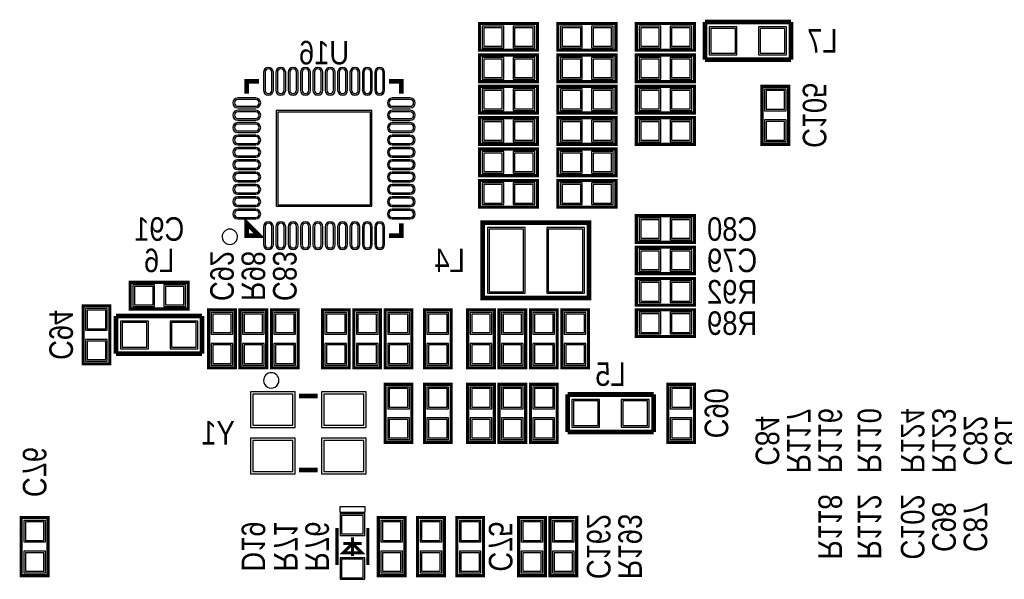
# Model space of a CAD drawing. Extents: x 0 to 137, y 0 to 82.
# Tile 7 of 10: x 53 to 85, y 23 to 41. Entities that reach past the tile are written whole.
import ezdxf
from ezdxf.enums import TextEntityAlignment as Align

# ---------------------------------------------------------------- set-up
doc = ezdxf.new("R2010")
doc.units = 0
for name, color, linetype in [('PG_SILKSCREEN_BOTTOM', 140, 'CONTINUOUS'), ('PIN_BOTTOM', 202, 'CONTINUOUS'), ('PIN_SOLDERMASK_BOTTOM', 231, 'CONTINUOUS'), ('RD_SILKSCREEN_BOTTOM', 2, 'CONTINUOUS')]:
    doc.layers.add(name, color=color, linetype=linetype)

msp = doc.modelspace()

# ---------------------------------------------------------------- linework, layer by layer
at = {"layer": 'PG_SILKSCREEN_BOTTOM'}
for points, const_width in [([(69.7738, 40.8178), (67.8942, 40.8178), (67.8942, 39.9542), (69.7738, 39.9542), (69.7738, 40.8178)], 0.1016), ([(70.4342, 39.9542), (72.3138, 39.9542), (72.3138, 40.8178), (70.4342, 40.8178), (70.4342, 39.9542)], 0.1016), ([(74.8538, 40.8178), (72.9742, 40.8178), (72.9742, 39.9542), (74.8538, 39.9542), (74.8538, 40.8178)], 0.1016), ([(77.978, 40.8686), (75.1967, 40.8686)], 0.1524), ([(75.1967, 40.8686), (75.1967, 39.6494)], 0.1524), ([(77.978, 39.6494), (77.978, 40.8686)], 0.1524), ([(69.7738, 39.8018), (67.8942, 39.8018), (67.8942, 38.9382), (69.7738, 38.9382), (69.7738, 39.8018)], 0.1016), ([(70.4342, 38.9382), (72.3138, 38.9382), (72.3138, 39.8018), (70.4342, 39.8018), (70.4342, 38.9382)], 0.1016), ([(74.8538, 39.8018), (72.9742, 39.8018), (72.9742, 38.9382), (74.8538, 38.9382), (74.8538, 39.8018)], 0.1016), ([(75.1967, 39.6494), (77.978, 39.6494)], 0.1524), ([(60.364878, 38.549072), (60.364878, 38.949122), (60.764928, 38.949122)], 0.150114), ([(64.965072, 38.949122), (65.365122, 38.949122), (65.365122, 38.549072)], 0.150114), ([(69.7738, 38.7858), (67.8942, 38.7858), (67.8942, 37.9222), (69.7738, 37.9222), (69.7738, 38.7858)], 0.1016), ([(72.3138, 38.7858), (70.4342, 38.7858), (70.4342, 37.9222), (72.3138, 37.9222), (72.3138, 38.7858)], 0.1016), ([(74.8538, 38.7858), (72.9742, 38.7858), (72.9742, 37.9222), (74.8538, 37.9222), (74.8538, 38.7858)], 0.1016), ([(77.0382, 38.7858), (77.0382, 36.9062), (77.9018, 36.9062), (77.9018, 38.7858), (77.0382, 38.7858)], 0.1016), ([(69.7738, 37.7698), (67.8942, 37.7698), (67.8942, 36.9062), (69.7738, 36.9062), (69.7738, 37.7698)], 0.1016), ([(72.3138, 37.7698), (70.4342, 37.7698), (70.4342, 36.9062), (72.3138, 36.9062), (72.3138, 37.7698)], 0.1016), ([(72.9742, 36.9062), (74.8538, 36.9062), (74.8538, 37.7698), (72.9742, 37.7698), (72.9742, 36.9062)], 0.1016), ([(69.7738, 36.7538), (67.8942, 36.7538), (67.8942, 35.8902), (69.7738, 35.8902), (69.7738, 36.7538)], 0.1016), ([(70.4342, 35.8902), (72.3138, 35.8902), (72.3138, 36.7538), (70.4342, 36.7538), (70.4342, 35.8902)], 0.1016), ([(69.7738, 35.7378), (67.8942, 35.7378), (67.8942, 34.8742), (69.7738, 34.8742), (69.7738, 35.7378)], 0.1016), ([(72.3138, 35.7378), (70.4342, 35.7378), (70.4342, 34.8742), (72.3138, 34.8742), (72.3138, 35.7378)], 0.1016), ([(60.364878, 34.348928), (60.364878, 33.948878), (60.764928, 33.948878), (60.364878, 34.348928)], 0.150114), ([(64.965072, 33.948878), (65.365122, 33.948878), (65.365122, 34.348928)], 0.150114), ([(68.004182, 34.37001), (71.441818, 34.37001), (71.441818, 31.929832), (68.003928, 31.929832), (68.003928, 34.37001), (68.004182, 34.37001)], 0.1524), ([(72.9742, 33.7312), (74.8538, 33.7312), (74.8538, 34.5948), (72.9742, 34.5948), (72.9742, 33.7312)], 0.1016), ([(72.9742, 32.7152), (74.8538, 32.7152), (74.8538, 33.5788), (72.9742, 33.5788), (72.9742, 32.7152)], 0.1016), ([(72.9742, 31.6992), (74.8538, 31.6992), (74.8538, 32.5628), (72.9742, 32.5628), (72.9742, 31.6992)], 0.1016), ([(58.4708, 32.4358), (56.5912, 32.4358), (56.5912, 31.5722), (58.4708, 31.5722), (58.4708, 32.4358)], 0.1016), ([(55.9308, 29.7942), (55.9308, 31.6738), (55.0672, 31.6738), (55.0672, 29.7942), (55.9308, 29.7942)], 0.1016), ([(59.1312, 31.5468), (59.1312, 29.6672), (59.9948, 29.6672), (59.9948, 31.5468), (59.1312, 31.5468)], 0.1016), ([(60.1472, 31.5468), (60.1472, 29.6672), (61.0108, 29.6672), (61.0108, 31.5468), (60.1472, 31.5468)], 0.1016), ([(61.1632, 31.5468), (61.1632, 29.6672), (62.0268, 29.6672), (62.0268, 31.5468), (61.1632, 31.5468)], 0.1016), ([(62.8142, 31.5468), (62.8142, 29.6672), (63.6778, 29.6672), (63.6778, 31.5468), (62.8142, 31.5468)], 0.1016), ([(63.8302, 31.5468), (63.8302, 29.6672), (64.6938, 29.6672), (64.6938, 31.5468), (63.8302, 31.5468)], 0.1016), ([(64.8462, 31.5468), (64.8462, 29.6672), (65.7098, 29.6672), (65.7098, 31.5468), (64.8462, 31.5468)], 0.1016), ([(66.9798, 29.6672), (66.9798, 31.5468), (66.1162, 31.5468), (66.1162, 29.6672), (66.9798, 29.6672)], 0.1016), ([(67.5132, 31.5468), (67.5132, 29.6672), (68.3768, 29.6672), (68.3768, 31.5468), (67.5132, 31.5468)], 0.1016), ([(69.3928, 29.6672), (69.3928, 31.5468), (68.5292, 31.5468), (68.5292, 29.6672), (69.3928, 29.6672)], 0.1016), ([(69.5452, 31.5468), (69.5452, 29.6672), (70.4088, 29.6672), (70.4088, 31.5468), (69.5452, 31.5468)], 0.1016), ([(70.5612, 31.5468), (70.5612, 29.6672), (71.4248, 29.6672), (71.4248, 31.5468), (70.5612, 31.5468)], 0.1016), ([(72.9742, 30.6832), (74.8538, 30.6832), (74.8538, 31.5468), (72.9742, 31.5468), (72.9742, 30.6832)], 0.1016), ([(58.9153, 31.3436), (56.134, 31.3436)], 0.1524), ([(56.134, 31.3436), (56.134, 30.1244)], 0.1524), ([(58.9153, 30.1244), (58.9153, 31.3436)], 0.1524), ([(56.134, 30.1244), (58.9153, 30.1244)], 0.1524), ([(64.8462, 29.1338), (64.8462, 27.2542), (65.7098, 27.2542), (65.7098, 29.1338), (64.8462, 29.1338)], 0.1016), ([(66.9798, 27.2542), (66.9798, 29.1338), (66.1162, 29.1338), (66.1162, 27.2542), (66.9798, 27.2542)], 0.1016), ([(67.5132, 29.1338), (67.5132, 27.2542), (68.3768, 27.2542), (68.3768, 29.1338), (67.5132, 29.1338)], 0.1016), ([(68.5292, 29.1338), (68.5292, 27.2542), (69.3928, 27.2542), (69.3928, 29.1338), (68.5292, 29.1338)], 0.1016), ([(70.4088, 27.2542), (70.4088, 29.1338), (69.5452, 29.1338), (69.5452, 27.2542), (70.4088, 27.2542)], 0.1016), ([(74.8538, 27.2542), (74.8538, 29.1338), (73.9902, 29.1338), (73.9902, 27.2542), (74.8538, 27.2542)], 0.1016), ([(62.057026, 28.758896), (62.656974, 28.758896)], 0.150114), ([(73.533, 28.8036), (70.7517, 28.8036)], 0.1524), ([(70.7517, 28.8036), (70.7517, 27.5844)], 0.1524), ([(73.533, 27.5844), (73.533, 28.8036)], 0.1524), ([(70.7517, 27.5844), (73.533, 27.5844)], 0.1524), ([(62.057026, 26.359104), (62.656974, 26.359104)], 0.150114), ([(53.929788, 22.9362), (53.929788, 24.8158), (53.066188, 24.8158), (53.066188, 22.9362), (53.929788, 22.9362)], 0.1016), ([(64.623188, 24.8158), (64.623188, 22.9362), (65.486788, 22.9362), (65.486788, 24.8158), (64.623188, 24.8158)], 0.1016), ([(66.756788, 22.9362), (66.756788, 24.8158), (65.893188, 24.8158), (65.893188, 22.9362), (66.756788, 22.9362)], 0.1016), ([(68.026788, 22.9362), (68.026788, 24.8158), (67.163188, 24.8158), (67.163188, 22.9362), (68.026788, 22.9362)], 0.1016), ([(70.0278, 22.9362), (70.0278, 24.8158), (69.1642, 24.8158), (69.1642, 22.9362), (70.0278, 22.9362)], 0.1016), ([(70.1802, 24.8158), (70.1802, 22.9362), (71.0438, 22.9362), (71.0438, 24.8158), (70.1802, 24.8158)], 0.1016), ([(63.284862, 24.475948), (63.284862, 23.276052)], 0.100076), ([(63.784988, 24.175974), (63.784988, 23.576026)], 0.100076), ([(64.285114, 24.475948), (64.285114, 23.276052)], 0.100076), ([(63.485014, 23.676102), (63.784988, 23.976076), (64.084962, 23.676102), (63.485014, 23.676102)], 0.100076), ([(63.485014, 23.976076), (64.084962, 23.976076)], 0.100076)]:
    msp.add_lwpolyline(points, dxfattribs=dict(at, const_width=const_width))
for points in [[(60.06719, 33.909254, 1), (59.567154, 33.90909, 1)], [(61.40704, 29.259022, 1), (60.90696, 29.258978, 1)]]:
    msp.add_lwpolyline(points, format="xyb", close=True, dxfattribs=at)
msp.add_lwpolyline([(63.384938, 25.175972), (64.185038, 25.175972), (64.185038, 24.976074), (63.384938, 24.976074)], close=True, dxfattribs=at)
at = {"layer": 'PIN_BOTTOM'}
for points in [[(68.633848, 40.08628), (68.633848, 40.68572), (68.034408, 40.68572), (68.034408, 40.08628)], [(69.633592, 40.08628), (69.633592, 40.68572), (69.034152, 40.68572), (69.034152, 40.08628)], [(70.574408, 40.68572), (70.574408, 40.08628), (71.173848, 40.08628), (71.173848, 40.68572)], [(71.574152, 40.68572), (71.574152, 40.08628), (72.173592, 40.08628), (72.173592, 40.68572)], [(73.713848, 40.08628), (73.713848, 40.68572), (73.114408, 40.68572), (73.114408, 40.08628)], [(74.713592, 40.08628), (74.713592, 40.68572), (74.114152, 40.68572), (74.114152, 40.08628)], [(75.38085, 40.65905), (75.38085, 39.85895), (76.18095, 39.85895), (76.18095, 40.65905)], [(76.98105, 40.65905), (76.98105, 39.85895), (77.78115, 39.85895), (77.78115, 40.65905)], [(68.633848, 39.07028), (68.633848, 39.66972), (68.034408, 39.66972), (68.034408, 39.07028)], [(69.633592, 39.07028), (69.633592, 39.66972), (69.034152, 39.66972), (69.034152, 39.07028)], [(70.574408, 39.66972), (70.574408, 39.07028), (71.173848, 39.07028), (71.173848, 39.66972)], [(71.574152, 39.66972), (71.574152, 39.07028), (72.173592, 39.07028), (72.173592, 39.66972)], [(73.713848, 39.07028), (73.713848, 39.66972), (73.114408, 39.66972), (73.114408, 39.07028)], [(74.713592, 39.07028), (74.713592, 39.66972), (74.114152, 39.66972), (74.114152, 39.07028)], [(68.633848, 38.05428), (68.633848, 38.65372), (68.034408, 38.65372), (68.034408, 38.05428)], [(69.633592, 38.05428), (69.633592, 38.65372), (69.034152, 38.65372), (69.034152, 38.05428)], [(71.173848, 38.05428), (71.173848, 38.65372), (70.574408, 38.65372), (70.574408, 38.05428)], [(72.173592, 38.05428), (72.173592, 38.65372), (71.574152, 38.65372), (71.574152, 38.05428)], [(73.713848, 38.05428), (73.713848, 38.65372), (73.114408, 38.65372), (73.114408, 38.05428)], [(74.713592, 38.05428), (74.713592, 38.65372), (74.114152, 38.65372), (74.114152, 38.05428)], [(77.76972, 38.645592), (77.17028, 38.645592), (77.17028, 38.046152), (77.76972, 38.046152)], [(61.365003, 37.948997), (61.365003, 34.949003), (64.364997, 34.949003), (64.364997, 37.948997)], [(68.633848, 37.03828), (68.633848, 37.63772), (68.034408, 37.63772), (68.034408, 37.03828)], [(69.633592, 37.03828), (69.633592, 37.63772), (69.034152, 37.63772), (69.034152, 37.03828)], [(71.173848, 37.03828), (71.173848, 37.63772), (70.574408, 37.63772), (70.574408, 37.03828)], [(72.173592, 37.03828), (72.173592, 37.63772), (71.574152, 37.63772), (71.574152, 37.03828)], [(73.114408, 37.63772), (73.114408, 37.03828), (73.713848, 37.03828), (73.713848, 37.63772)], [(74.114152, 37.63772), (74.114152, 37.03828), (74.713592, 37.03828), (74.713592, 37.63772)], [(77.76972, 37.645848), (77.17028, 37.645848), (77.17028, 37.046408), (77.76972, 37.046408)], [(68.633848, 36.02228), (68.633848, 36.62172), (68.034408, 36.62172), (68.034408, 36.02228)], [(69.633592, 36.02228), (69.633592, 36.62172), (69.034152, 36.62172), (69.034152, 36.02228)], [(70.574408, 36.62172), (70.574408, 36.02228), (71.173848, 36.02228), (71.173848, 36.62172)], [(71.574152, 36.62172), (71.574152, 36.02228), (72.173592, 36.02228), (72.173592, 36.62172)], [(68.633848, 35.00628), (68.633848, 35.60572), (68.034408, 35.60572), (68.034408, 35.00628)], [(69.633592, 35.00628), (69.633592, 35.60572), (69.034152, 35.60572), (69.034152, 35.00628)], [(71.173848, 35.00628), (71.173848, 35.60572), (70.574408, 35.60572), (70.574408, 35.00628)], [(72.173592, 35.00628), (72.173592, 35.60572), (71.574152, 35.60572), (71.574152, 35.00628)], [(73.114408, 34.46272), (73.114408, 33.86328), (73.713848, 33.86328), (73.713848, 34.46272)], [(74.114152, 34.46272), (74.114152, 33.86328), (74.713592, 33.86328), (74.713592, 34.46272)], [(68.20535, 34.163), (68.20535, 32.131), (69.32295, 32.131), (69.32295, 34.163)], [(70.12305, 34.163), (70.12305, 32.131), (71.24065, 32.131), (71.24065, 34.163)], [(73.114408, 33.44672), (73.114408, 32.84728), (73.713848, 32.84728), (73.713848, 33.44672)], [(74.114152, 33.44672), (74.114152, 32.84728), (74.713592, 32.84728), (74.713592, 33.44672)], [(57.330848, 31.70428), (57.330848, 32.30372), (56.731408, 32.30372), (56.731408, 31.70428)], [(58.330592, 31.70428), (58.330592, 32.30372), (57.731152, 32.30372), (57.731152, 31.70428)], [(73.114408, 32.43072), (73.114408, 31.83128), (73.713848, 31.83128), (73.713848, 32.43072)], [(74.114152, 32.43072), (74.114152, 31.83128), (74.713592, 31.83128), (74.713592, 32.43072)], [(55.19928, 30.934152), (55.79872, 30.934152), (55.79872, 31.533592), (55.19928, 31.533592)], [(59.86272, 31.406592), (59.26328, 31.406592), (59.26328, 30.807152), (59.86272, 30.807152)], [(60.87872, 31.406592), (60.27928, 31.406592), (60.27928, 30.807152), (60.87872, 30.807152)], [(61.89472, 31.406592), (61.29528, 31.406592), (61.29528, 30.807152), (61.89472, 30.807152)], [(63.54572, 31.406592), (62.94628, 31.406592), (62.94628, 30.807152), (63.54572, 30.807152)], [(64.56172, 31.406592), (63.96228, 31.406592), (63.96228, 30.807152), (64.56172, 30.807152)], [(65.57772, 31.406592), (64.97828, 31.406592), (64.97828, 30.807152), (65.57772, 30.807152)], [(66.24828, 30.807152), (66.84772, 30.807152), (66.84772, 31.406592), (66.24828, 31.406592)], [(68.24472, 31.406592), (67.64528, 31.406592), (67.64528, 30.807152), (68.24472, 30.807152)], [(68.66128, 30.807152), (69.26072, 30.807152), (69.26072, 31.406592), (68.66128, 31.406592)], [(70.27672, 31.406592), (69.67728, 31.406592), (69.67728, 30.807152), (70.27672, 30.807152)], [(71.29272, 31.406592), (70.69328, 31.406592), (70.69328, 30.807152), (71.29272, 30.807152)], [(73.114408, 31.41472), (73.114408, 30.81528), (73.713848, 30.81528), (73.713848, 31.41472)], [(74.114152, 31.41472), (74.114152, 30.81528), (74.713592, 30.81528), (74.713592, 31.41472)], [(57.13095, 30.33395), (57.13095, 31.13405), (56.33085, 31.13405), (56.33085, 30.33395)], [(58.73115, 30.33395), (58.73115, 31.13405), (57.93105, 31.13405), (57.93105, 30.33395)], [(55.19928, 29.934408), (55.79872, 29.934408), (55.79872, 30.533848), (55.19928, 30.533848)], [(59.86272, 30.406848), (59.26328, 30.406848), (59.26328, 29.807408), (59.86272, 29.807408)], [(60.87872, 30.406848), (60.27928, 30.406848), (60.27928, 29.807408), (60.87872, 29.807408)], [(61.89472, 30.406848), (61.29528, 30.406848), (61.29528, 29.807408), (61.89472, 29.807408)], [(63.54572, 30.406848), (62.94628, 30.406848), (62.94628, 29.807408), (63.54572, 29.807408)], [(64.56172, 30.406848), (63.96228, 30.406848), (63.96228, 29.807408), (64.56172, 29.807408)], [(65.57772, 30.406848), (64.97828, 30.406848), (64.97828, 29.807408), (65.57772, 29.807408)], [(66.24828, 29.807408), (66.84772, 29.807408), (66.84772, 30.406848), (66.24828, 30.406848)], [(68.24472, 30.406848), (67.64528, 30.406848), (67.64528, 29.807408), (68.24472, 29.807408)], [(68.66128, 29.807408), (69.26072, 29.807408), (69.26072, 30.406848), (68.66128, 30.406848)], [(70.27672, 30.406848), (69.67728, 30.406848), (69.67728, 29.807408), (70.27672, 29.807408)], [(71.29272, 30.406848), (70.69328, 30.406848), (70.69328, 29.807408), (71.29272, 29.807408)], [(60.556902, 28.809061), (60.556902, 27.809063), (61.856874, 27.809063), (61.856874, 28.809061)], [(62.857126, 28.809061), (62.857126, 27.809063), (64.157098, 27.809063), (64.157098, 28.809061)], [(65.57772, 28.993592), (64.97828, 28.993592), (64.97828, 28.394152), (65.57772, 28.394152)], [(66.24828, 28.394152), (66.84772, 28.394152), (66.84772, 28.993592), (66.24828, 28.993592)], [(68.24472, 28.993592), (67.64528, 28.993592), (67.64528, 28.394152), (68.24472, 28.394152)], [(69.26072, 28.993592), (68.66128, 28.993592), (68.66128, 28.394152), (69.26072, 28.394152)], [(69.67728, 28.394152), (70.27672, 28.394152), (70.27672, 28.993592), (69.67728, 28.993592)], [(74.12228, 28.394152), (74.72172, 28.394152), (74.72172, 28.993592), (74.12228, 28.993592)], [(70.93585, 28.59405), (70.93585, 27.79395), (71.73595, 27.79395), (71.73595, 28.59405)], [(72.53605, 28.59405), (72.53605, 27.79395), (73.33615, 27.79395), (73.33615, 28.59405)], [(65.57772, 27.993848), (64.97828, 27.993848), (64.97828, 27.394408), (65.57772, 27.394408)], [(66.24828, 27.394408), (66.84772, 27.394408), (66.84772, 27.993848), (66.24828, 27.993848)], [(68.24472, 27.993848), (67.64528, 27.993848), (67.64528, 27.394408), (68.24472, 27.394408)], [(69.26072, 27.993848), (68.66128, 27.993848), (68.66128, 27.394408), (69.26072, 27.394408)], [(69.67728, 27.394408), (70.27672, 27.394408), (70.27672, 27.993848), (69.67728, 27.993848)], [(74.12228, 27.394408), (74.72172, 27.394408), (74.72172, 27.993848), (74.12228, 27.993848)], [(60.556902, 27.308937), (60.556902, 26.308939), (61.856874, 26.308939), (61.856874, 27.308937)], [(62.857126, 27.308937), (62.857126, 26.308939), (64.157098, 26.308939), (64.157098, 27.308937)], [(64.135, 24.885904), (63.434976, 24.885904), (63.434976, 24.285956), (64.135, 24.285956)], [(53.198268, 24.076152), (53.797708, 24.076152), (53.797708, 24.675592), (53.198268, 24.675592)], [(65.354708, 24.675592), (64.755268, 24.675592), (64.755268, 24.076152), (65.354708, 24.076152)], [(66.025268, 24.076152), (66.624708, 24.076152), (66.624708, 24.675592), (66.025268, 24.675592)], [(67.295268, 24.076152), (67.894708, 24.076152), (67.894708, 24.675592), (67.295268, 24.675592)], [(69.29628, 24.076152), (69.89572, 24.076152), (69.89572, 24.675592), (69.29628, 24.675592)], [(70.91172, 24.675592), (70.31228, 24.675592), (70.31228, 24.076152), (70.91172, 24.076152)], [(53.198268, 23.076408), (53.797708, 23.076408), (53.797708, 23.675848), (53.198268, 23.675848)], [(65.354708, 23.675848), (64.755268, 23.675848), (64.755268, 23.076408), (65.354708, 23.076408)], [(66.025268, 23.076408), (66.624708, 23.076408), (66.624708, 23.675848), (66.025268, 23.675848)], [(67.295268, 23.076408), (67.894708, 23.076408), (67.894708, 23.675848), (67.295268, 23.675848)], [(69.29628, 23.076408), (69.89572, 23.076408), (69.89572, 23.675848), (69.29628, 23.675848)], [(70.91172, 23.675848), (70.31228, 23.675848), (70.31228, 23.076408), (70.91172, 23.076408)], [(64.135, 23.466044), (63.434976, 23.466044), (63.434976, 22.866096), (64.135, 22.866096)]]:
    msp.add_lwpolyline(points, close=True, dxfattribs=at)
for points in [[(61.174884, 38.659054), (61.174884, 39.23919, 1), (60.95492, 39.23919), (60.95492, 38.659054, 1)], [(61.574934, 38.659054), (61.574934, 39.23919, 1), (61.35497, 39.23919), (61.35497, 38.659054, 1)], [(61.974984, 38.659054), (61.974984, 39.23919, 1), (61.75502, 39.23919), (61.75502, 38.659054, 1)], [(62.375034, 38.659054), (62.375034, 39.23919, 1), (62.15507, 39.23919), (62.15507, 38.659054, 1)], [(62.775084, 38.659054), (62.775084, 39.23919, 1), (62.55512, 39.23919), (62.55512, 38.659054, 1)], [(63.17488, 38.659054), (63.17488, 39.23919, 1), (62.954916, 39.23919), (62.954916, 38.659054, 1)], [(63.57493, 38.659054), (63.57493, 39.23919, 1), (63.354966, 39.23919), (63.354966, 38.659054, 1)], [(63.97498, 38.659054), (63.97498, 39.23919, 1), (63.755016, 39.23919), (63.755016, 38.659054, 1)], [(64.37503, 38.659054), (64.37503, 39.23919, 1), (64.155066, 39.23919), (64.155066, 38.659054, 1)], [(64.77508, 38.659054), (64.77508, 39.23919, 1), (64.555116, 39.23919), (64.555116, 38.659054, 1)], [(60.654946, 38.35908), (60.07481, 38.35908, 1), (60.07481, 38.139116), (60.654946, 38.139116, 1)], [(65.65519, 38.35908), (65.075054, 38.35908, 1), (65.075054, 38.139116), (65.65519, 38.139116, 1)], [(60.654946, 37.95903), (60.07481, 37.95903, 1), (60.07481, 37.739066), (60.654946, 37.739066, 1)], [(65.65519, 37.95903), (65.075054, 37.95903, 1), (65.075054, 37.739066), (65.65519, 37.739066, 1)], [(60.654946, 37.55898), (60.07481, 37.55898, 1), (60.07481, 37.339016), (60.654946, 37.339016, 1)], [(65.65519, 37.55898), (65.075054, 37.55898, 1), (65.075054, 37.339016), (65.65519, 37.339016, 1)], [(60.654946, 37.15893), (60.07481, 37.15893, 1), (60.07481, 36.938966), (60.654946, 36.938966, 1)], [(65.65519, 37.15893), (65.075054, 37.15893, 1), (65.075054, 36.938966), (65.65519, 36.938966, 1)], [(60.654946, 36.75888), (60.07481, 36.75888, 1), (60.07481, 36.538916), (60.654946, 36.538916, 1)], [(65.65519, 36.75888), (65.075054, 36.75888, 1), (65.075054, 36.538916), (65.65519, 36.538916, 1)], [(60.654946, 36.359084), (60.07481, 36.359084, 1), (60.07481, 36.13912), (60.654946, 36.13912, 1)], [(65.65519, 36.359084), (65.075054, 36.359084, 1), (65.075054, 36.13912), (65.65519, 36.13912, 1)], [(60.654946, 35.959034), (60.07481, 35.959034, 1), (60.07481, 35.73907), (60.654946, 35.73907, 1)], [(65.65519, 35.959034), (65.075054, 35.959034, 1), (65.075054, 35.73907), (65.65519, 35.73907, 1)], [(60.654946, 35.558984), (60.07481, 35.558984, 1), (60.07481, 35.33902), (60.654946, 35.33902, 1)], [(65.65519, 35.558984), (65.075054, 35.558984, 1), (65.075054, 35.33902), (65.65519, 35.33902, 1)], [(60.654946, 35.158934), (60.07481, 35.158934, 1), (60.07481, 34.93897), (60.654946, 34.93897, 1)], [(65.65519, 35.158934), (65.075054, 35.158934, 1), (65.075054, 34.93897), (65.65519, 34.93897, 1)], [(60.654946, 34.758884), (60.07481, 34.758884, 1), (60.07481, 34.53892), (60.654946, 34.53892, 1)], [(65.65519, 34.758884), (65.075054, 34.758884, 1), (65.075054, 34.53892), (65.65519, 34.53892, 1)], [(61.174884, 33.65881), (61.174884, 34.238946, 1), (60.95492, 34.238946), (60.95492, 33.65881, 1)], [(61.574934, 33.65881), (61.574934, 34.238946, 1), (61.35497, 34.238946), (61.35497, 33.65881, 1)], [(61.974984, 33.65881), (61.974984, 34.238946, 1), (61.75502, 34.238946), (61.75502, 33.65881, 1)], [(62.375034, 33.65881), (62.375034, 34.238946, 1), (62.15507, 34.238946), (62.15507, 33.65881, 1)], [(62.775084, 33.65881), (62.775084, 34.238946, 1), (62.55512, 34.238946), (62.55512, 33.65881, 1)], [(63.17488, 33.65881), (63.17488, 34.238946, 1), (62.954916, 34.238946), (62.954916, 33.65881, 1)], [(63.57493, 33.65881), (63.57493, 34.238946, 1), (63.354966, 34.238946), (63.354966, 33.65881, 1)], [(63.97498, 33.65881), (63.97498, 34.238946, 1), (63.755016, 34.238946), (63.755016, 33.65881, 1)], [(64.37503, 33.65881), (64.37503, 34.238946, 1), (64.155066, 34.238946), (64.155066, 33.65881, 1)], [(64.77508, 33.65881), (64.77508, 34.238946, 1), (64.555116, 34.238946), (64.555116, 33.65881, 1)]]:
    msp.add_lwpolyline(points, format="xyb", close=True, dxfattribs=at)
at = {"layer": 'PIN_SOLDERMASK_BOTTOM'}
for points in [[(68.684648, 40.03548), (68.684648, 40.73652), (67.983608, 40.73652), (67.983608, 40.03548)], [(69.684392, 40.03548), (69.684392, 40.73652), (68.983352, 40.73652), (68.983352, 40.03548)], [(70.523608, 40.73652), (70.523608, 40.03548), (71.224648, 40.03548), (71.224648, 40.73652)], [(71.523352, 40.73652), (71.523352, 40.03548), (72.224392, 40.03548), (72.224392, 40.73652)], [(73.764648, 40.03548), (73.764648, 40.73652), (73.063608, 40.73652), (73.063608, 40.03548)], [(74.764392, 40.03548), (74.764392, 40.73652), (74.063352, 40.73652), (74.063352, 40.03548)], [(75.330939, 40.708961), (75.330939, 39.809039), (76.230861, 39.809039), (76.230861, 40.708961)], [(76.931139, 40.708961), (76.931139, 39.809039), (77.831061, 39.809039), (77.831061, 40.708961)], [(68.684648, 39.01948), (68.684648, 39.72052), (67.983608, 39.72052), (67.983608, 39.01948)], [(69.684392, 39.01948), (69.684392, 39.72052), (68.983352, 39.72052), (68.983352, 39.01948)], [(70.523608, 39.72052), (70.523608, 39.01948), (71.224648, 39.01948), (71.224648, 39.72052)], [(71.523352, 39.72052), (71.523352, 39.01948), (72.224392, 39.01948), (72.224392, 39.72052)], [(73.764648, 39.01948), (73.764648, 39.72052), (73.063608, 39.72052), (73.063608, 39.01948)], [(74.764392, 39.01948), (74.764392, 39.72052), (74.063352, 39.72052), (74.063352, 39.01948)], [(68.684648, 38.00348), (68.684648, 38.70452), (67.983608, 38.70452), (67.983608, 38.00348)], [(69.684392, 38.00348), (69.684392, 38.70452), (68.983352, 38.70452), (68.983352, 38.00348)], [(71.224648, 38.00348), (71.224648, 38.70452), (70.523608, 38.70452), (70.523608, 38.00348)], [(72.224392, 38.00348), (72.224392, 38.70452), (71.523352, 38.70452), (71.523352, 38.00348)], [(73.764648, 38.00348), (73.764648, 38.70452), (73.063608, 38.70452), (73.063608, 38.00348)], [(74.764392, 38.00348), (74.764392, 38.70452), (74.063352, 38.70452), (74.063352, 38.00348)], [(77.82052, 38.696392), (77.11948, 38.696392), (77.11948, 37.995352), (77.82052, 37.995352)], [(61.314965, 37.999035), (61.314965, 34.898965), (64.415035, 34.898965), (64.415035, 37.999035)], [(68.684648, 36.98748), (68.684648, 37.68852), (67.983608, 37.68852), (67.983608, 36.98748)], [(69.684392, 36.98748), (69.684392, 37.68852), (68.983352, 37.68852), (68.983352, 36.98748)], [(71.224648, 36.98748), (71.224648, 37.68852), (70.523608, 37.68852), (70.523608, 36.98748)], [(72.224392, 36.98748), (72.224392, 37.68852), (71.523352, 37.68852), (71.523352, 36.98748)], [(73.063608, 37.68852), (73.063608, 36.98748), (73.764648, 36.98748), (73.764648, 37.68852)], [(74.063352, 37.68852), (74.063352, 36.98748), (74.764392, 36.98748), (74.764392, 37.68852)], [(77.82052, 37.696648), (77.11948, 37.696648), (77.11948, 36.995608), (77.82052, 36.995608)], [(68.684648, 35.97148), (68.684648, 36.67252), (67.983608, 36.67252), (67.983608, 35.97148)], [(69.684392, 35.97148), (69.684392, 36.67252), (68.983352, 36.67252), (68.983352, 35.97148)], [(70.523608, 36.67252), (70.523608, 35.97148), (71.224648, 35.97148), (71.224648, 36.67252)], [(71.523352, 36.67252), (71.523352, 35.97148), (72.224392, 35.97148), (72.224392, 36.67252)], [(68.684648, 34.95548), (68.684648, 35.65652), (67.983608, 35.65652), (67.983608, 34.95548)], [(69.684392, 34.95548), (69.684392, 35.65652), (68.983352, 35.65652), (68.983352, 34.95548)], [(71.224648, 34.95548), (71.224648, 35.65652), (70.523608, 35.65652), (70.523608, 34.95548)], [(72.224392, 34.95548), (72.224392, 35.65652), (71.523352, 35.65652), (71.523352, 34.95548)], [(73.063608, 34.51352), (73.063608, 33.81248), (73.764648, 33.81248), (73.764648, 34.51352)], [(74.063352, 34.51352), (74.063352, 33.81248), (74.764392, 33.81248), (74.764392, 34.51352)], [(68.15455, 34.2138), (68.15455, 32.0802), (69.37375, 32.0802), (69.37375, 34.2138)], [(70.07225, 34.2138), (70.07225, 32.0802), (71.29145, 32.0802), (71.29145, 34.2138)], [(73.063608, 33.49752), (73.063608, 32.79648), (73.764648, 32.79648), (73.764648, 33.49752)], [(74.063352, 33.49752), (74.063352, 32.79648), (74.764392, 32.79648), (74.764392, 33.49752)], [(57.381648, 31.65348), (57.381648, 32.35452), (56.680608, 32.35452), (56.680608, 31.65348)], [(58.381392, 31.65348), (58.381392, 32.35452), (57.680352, 32.35452), (57.680352, 31.65348)], [(73.063608, 32.48152), (73.063608, 31.78048), (73.764648, 31.78048), (73.764648, 32.48152)], [(74.063352, 32.48152), (74.063352, 31.78048), (74.764392, 31.78048), (74.764392, 32.48152)], [(55.14848, 30.883352), (55.84952, 30.883352), (55.84952, 31.584392), (55.14848, 31.584392)], [(59.91352, 31.457392), (59.21248, 31.457392), (59.21248, 30.756352), (59.91352, 30.756352)], [(60.92952, 31.457392), (60.22848, 31.457392), (60.22848, 30.756352), (60.92952, 30.756352)], [(61.94552, 31.457392), (61.24448, 31.457392), (61.24448, 30.756352), (61.94552, 30.756352)], [(63.59652, 31.457392), (62.89548, 31.457392), (62.89548, 30.756352), (63.59652, 30.756352)], [(64.61252, 31.457392), (63.91148, 31.457392), (63.91148, 30.756352), (64.61252, 30.756352)], [(65.62852, 31.457392), (64.92748, 31.457392), (64.92748, 30.756352), (65.62852, 30.756352)], [(66.19748, 30.756352), (66.89852, 30.756352), (66.89852, 31.457392), (66.19748, 31.457392)], [(68.29552, 31.457392), (67.59448, 31.457392), (67.59448, 30.756352), (68.29552, 30.756352)], [(68.61048, 30.756352), (69.31152, 30.756352), (69.31152, 31.457392), (68.61048, 31.457392)], [(70.32752, 31.457392), (69.62648, 31.457392), (69.62648, 30.756352), (70.32752, 30.756352)], [(71.34352, 31.457392), (70.64248, 31.457392), (70.64248, 30.756352), (71.34352, 30.756352)], [(73.063608, 31.46552), (73.063608, 30.76448), (73.764648, 30.76448), (73.764648, 31.46552)], [(74.063352, 31.46552), (74.063352, 30.76448), (74.764392, 30.76448), (74.764392, 31.46552)], [(57.180988, 30.283912), (57.180988, 31.183834), (56.281066, 31.183834), (56.281066, 30.283912)], [(58.781188, 30.283912), (58.781188, 31.183834), (57.881266, 31.183834), (57.881266, 30.283912)], [(55.14848, 29.883608), (55.84952, 29.883608), (55.84952, 30.584648), (55.14848, 30.584648)], [(59.91352, 30.457648), (59.21248, 30.457648), (59.21248, 29.756608), (59.91352, 29.756608)], [(60.92952, 30.457648), (60.22848, 30.457648), (60.22848, 29.756608), (60.92952, 29.756608)], [(61.94552, 30.457648), (61.24448, 30.457648), (61.24448, 29.756608), (61.94552, 29.756608)], [(63.59652, 30.457648), (62.89548, 30.457648), (62.89548, 29.756608), (63.59652, 29.756608)], [(64.61252, 30.457648), (63.91148, 30.457648), (63.91148, 29.756608), (64.61252, 29.756608)], [(65.62852, 30.457648), (64.92748, 30.457648), (64.92748, 29.756608), (65.62852, 29.756608)], [(66.19748, 29.756608), (66.89852, 29.756608), (66.89852, 30.457648), (66.19748, 30.457648)], [(68.29552, 30.457648), (67.59448, 30.457648), (67.59448, 29.756608), (68.29552, 29.756608)], [(68.61048, 29.756608), (69.31152, 29.756608), (69.31152, 30.457648), (68.61048, 30.457648)], [(70.32752, 30.457648), (69.62648, 30.457648), (69.62648, 29.756608), (70.32752, 29.756608)], [(71.34352, 30.457648), (70.64248, 30.457648), (70.64248, 29.756608), (71.34352, 29.756608)], [(65.62852, 29.044392), (64.92748, 29.044392), (64.92748, 28.343352), (65.62852, 28.343352)], [(66.19748, 28.343352), (66.89852, 28.343352), (66.89852, 29.044392), (66.19748, 29.044392)], [(68.29552, 29.044392), (67.59448, 29.044392), (67.59448, 28.343352), (68.29552, 28.343352)], [(69.31152, 29.044392), (68.61048, 29.044392), (68.61048, 28.343352), (69.31152, 28.343352)], [(69.62648, 28.343352), (70.32752, 28.343352), (70.32752, 29.044392), (69.62648, 29.044392)], [(74.07148, 28.343352), (74.77252, 28.343352), (74.77252, 29.044392), (74.07148, 29.044392)], [(60.481845, 28.884118), (60.481845, 27.734006), (61.931931, 27.734006), (61.931931, 28.884118)], [(62.782069, 28.884118), (62.782069, 27.734006), (64.232155, 27.734006), (64.232155, 28.884118)], [(70.885939, 28.643961), (70.885939, 27.744039), (71.785861, 27.744039), (71.785861, 28.643961)], [(72.486139, 28.643961), (72.486139, 27.744039), (73.386061, 27.744039), (73.386061, 28.643961)], [(65.62852, 28.044648), (64.92748, 28.044648), (64.92748, 27.343608), (65.62852, 27.343608)], [(66.19748, 27.343608), (66.89852, 27.343608), (66.89852, 28.044648), (66.19748, 28.044648)], [(68.29552, 28.044648), (67.59448, 28.044648), (67.59448, 27.343608), (68.29552, 27.343608)], [(69.31152, 28.044648), (68.61048, 28.044648), (68.61048, 27.343608), (69.31152, 27.343608)], [(69.62648, 27.343608), (70.32752, 27.343608), (70.32752, 28.044648), (69.62648, 28.044648)], [(74.07148, 27.343608), (74.77252, 27.343608), (74.77252, 28.044648), (74.07148, 28.044648)], [(60.481845, 27.383994), (60.481845, 26.233882), (61.931931, 26.233882), (61.931931, 27.383994)], [(62.782069, 27.383994), (62.782069, 26.233882), (64.232155, 26.233882), (64.232155, 27.383994)], [(64.185038, 24.935942), (63.384938, 24.935942), (63.384938, 24.235918), (64.185038, 24.235918)], [(53.147468, 24.025352), (53.848508, 24.025352), (53.848508, 24.726392), (53.147468, 24.726392)], [(65.405508, 24.726392), (64.704468, 24.726392), (64.704468, 24.025352), (65.405508, 24.025352)], [(65.974468, 24.025352), (66.675508, 24.025352), (66.675508, 24.726392), (65.974468, 24.726392)], [(67.244468, 24.025352), (67.945508, 24.025352), (67.945508, 24.726392), (67.244468, 24.726392)], [(69.24548, 24.025352), (69.94652, 24.025352), (69.94652, 24.726392), (69.24548, 24.726392)], [(70.96252, 24.726392), (70.26148, 24.726392), (70.26148, 24.025352), (70.96252, 24.025352)], [(53.147468, 23.025608), (53.848508, 23.025608), (53.848508, 23.726648), (53.147468, 23.726648)], [(65.405508, 23.726648), (64.704468, 23.726648), (64.704468, 23.025608), (65.405508, 23.025608)], [(65.974468, 23.025608), (66.675508, 23.025608), (66.675508, 23.726648), (65.974468, 23.726648)], [(67.244468, 23.025608), (67.945508, 23.025608), (67.945508, 23.726648), (67.244468, 23.726648)], [(69.24548, 23.025608), (69.94652, 23.025608), (69.94652, 23.726648), (69.24548, 23.726648)], [(70.96252, 23.726648), (70.26148, 23.726648), (70.26148, 23.025608), (70.96252, 23.025608)], [(64.185038, 23.516082), (63.384938, 23.516082), (63.384938, 22.816058), (64.185038, 22.816058)]]:
    msp.add_lwpolyline(points, close=True, dxfattribs=at)
for points in [[(61.224922, 38.659181), (61.224922, 39.239063, 1), (60.904882, 39.239063), (60.904882, 38.659181, 1)], [(61.624972, 38.659181), (61.624972, 39.239063, 1), (61.304932, 39.239063), (61.304932, 38.659181, 1)], [(62.025022, 38.659181), (62.025022, 39.239063, 1), (61.704982, 39.239063), (61.704982, 38.659181, 1)], [(62.425072, 38.659181), (62.425072, 39.239063, 1), (62.105032, 39.239063), (62.105032, 38.659181, 1)], [(62.825122, 38.659181), (62.825122, 39.239063, 1), (62.505082, 39.239063), (62.505082, 38.659181, 1)], [(63.224918, 38.659181), (63.224918, 39.239063, 1), (62.904878, 39.239063), (62.904878, 38.659181, 1)], [(63.624968, 38.659181), (63.624968, 39.239063, 1), (63.304928, 39.239063), (63.304928, 38.659181, 1)], [(64.025018, 38.659181), (64.025018, 39.239063, 1), (63.704978, 39.239063), (63.704978, 38.659181, 1)], [(64.425068, 38.659181), (64.425068, 39.239063, 1), (64.105028, 39.239063), (64.105028, 38.659181, 1)], [(64.825118, 38.659181), (64.825118, 39.239063, 1), (64.505078, 39.239063), (64.505078, 38.659181, 1)], [(60.654819, 38.409118), (60.074937, 38.409118, 1), (60.074937, 38.089078), (60.654819, 38.089078, 1)], [(65.655063, 38.409118), (65.075181, 38.409118, 1), (65.075181, 38.089078), (65.655063, 38.089078, 1)], [(60.654819, 38.009068), (60.074937, 38.009068, 1), (60.074937, 37.689028), (60.654819, 37.689028, 1)], [(65.655063, 38.009068), (65.075181, 38.009068, 1), (65.075181, 37.689028), (65.655063, 37.689028, 1)], [(60.654819, 37.609018), (60.074937, 37.609018, 1), (60.074937, 37.288978), (60.654819, 37.288978, 1)], [(65.655063, 37.609018), (65.075181, 37.609018, 1), (65.075181, 37.288978), (65.655063, 37.288978, 1)], [(60.654819, 37.208968), (60.074937, 37.208968, 1), (60.074937, 36.888928), (60.654819, 36.888928, 1)], [(65.655063, 37.208968), (65.075181, 37.208968, 1), (65.075181, 36.888928), (65.655063, 36.888928, 1)], [(60.654819, 36.808918), (60.074937, 36.808918, 1), (60.074937, 36.488878), (60.654819, 36.488878, 1)], [(65.655063, 36.808918), (65.075181, 36.808918, 1), (65.075181, 36.488878), (65.655063, 36.488878, 1)], [(60.654819, 36.409122), (60.074937, 36.409122, 1), (60.074937, 36.089082), (60.654819, 36.089082, 1)], [(65.655063, 36.409122), (65.075181, 36.409122, 1), (65.075181, 36.089082), (65.655063, 36.089082, 1)], [(60.654819, 36.009072), (60.074937, 36.009072, 1), (60.074937, 35.689032), (60.654819, 35.689032, 1)], [(65.655063, 36.009072), (65.075181, 36.009072, 1), (65.075181, 35.689032), (65.655063, 35.689032, 1)], [(60.654819, 35.609022), (60.074937, 35.609022, 1), (60.074937, 35.288982), (60.654819, 35.288982, 1)], [(65.655063, 35.609022), (65.075181, 35.609022, 1), (65.075181, 35.288982), (65.655063, 35.288982, 1)], [(60.654819, 35.208972), (60.074937, 35.208972, 1), (60.074937, 34.888932), (60.654819, 34.888932, 1)], [(65.655063, 35.208972), (65.075181, 35.208972, 1), (65.075181, 34.888932), (65.655063, 34.888932, 1)], [(60.654819, 34.808922), (60.074937, 34.808922, 1), (60.074937, 34.488882), (60.654819, 34.488882, 1)], [(65.655063, 34.808922), (65.075181, 34.808922, 1), (65.075181, 34.488882), (65.655063, 34.488882, 1)], [(61.224922, 33.658937), (61.224922, 34.238819, 1), (60.904882, 34.238819), (60.904882, 33.658937, 1)], [(61.624972, 33.658937), (61.624972, 34.238819, 1), (61.304932, 34.238819), (61.304932, 33.658937, 1)], [(62.025022, 33.658937), (62.025022, 34.238819, 1), (61.704982, 34.238819), (61.704982, 33.658937, 1)], [(62.425072, 33.658937), (62.425072, 34.238819, 1), (62.105032, 34.238819), (62.105032, 33.658937, 1)], [(62.825122, 33.658937), (62.825122, 34.238819, 1), (62.505082, 34.238819), (62.505082, 33.658937, 1)], [(63.224918, 33.658937), (63.224918, 34.238819, 1), (62.904878, 34.238819), (62.904878, 33.658937, 1)], [(63.624968, 33.658937), (63.624968, 34.238819, 1), (63.304928, 34.238819), (63.304928, 33.658937, 1)], [(64.025018, 33.658937), (64.025018, 34.238819, 1), (63.704978, 34.238819), (63.704978, 33.658937, 1)], [(64.425068, 33.658937), (64.425068, 34.238819, 1), (64.105028, 34.238819), (64.105028, 33.658937, 1)], [(64.825118, 33.658937), (64.825118, 34.238819, 1), (64.505078, 34.238819), (64.505078, 33.658937, 1)]]:
    msp.add_lwpolyline(points, format="xyb", close=True, dxfattribs=at)

# ---------------------------------------------------------------- texts
at = {"layer": 'RD_SILKSCREEN_BOTTOM', "text_generation_flag": 2, "width": 0.866667}
for s, p in [('L7', (78.994, 39.878)), ('U16', (62.865, 39.497)), ('C91', (57.531, 33.782)), ('C80', (76.073, 33.782)), ('L6', (57.531, 32.766)), ('L4', (66.929, 32.766)), ('C79', (76.073, 32.766)), ('R92', (76.073, 31.75)), ('R89', (76.073, 30.734)), ('L5', (72.136, 29.083)), ('Y1', (59.436, 27.178))]:
    msp.add_text(s, height=0.762, dxfattribs=at).set_placement(p, align=Align.CENTER)
for s, p in [('C105', (78.359, 37.846)), ('C92', (59.182, 32.640016)), ('R98', (60.198, 32.640016)), ('C83', (61.214, 32.640016)), ('C94', (53.975, 30.734)), ('C90', (75.184, 28.194)), ('C84', (76.835, 27.306016)), ('R117', (77.851, 27.306016)), ('R116', (78.867, 27.306016)), ('R110', (80.137, 27.306016)), ('R124', (81.534, 27.306016)), ('R123', (82.55, 27.306016)), ('C82', (83.566, 27.306016)), ('C81', (84.582, 27.306016)), ('C76', (53.116988, 26.290016)), ('R118', (78.867, 24.512016)), ('R112', (80.137, 24.512016)), ('C102', (81.534, 24.512016)), ('C98', (82.55, 24.512016)), ('C87', (83.566, 24.512016)), ('C162', (71.374, 23.877016)), ('R193', (72.39, 23.877016)), ('D19', (60.198, 23.876)), ('R71', (61.244988, 23.877016)), ('R76', (62.260988, 23.877016)), ('C75', (68.199, 23.876))]:
    msp.add_text(s, height=0.762, rotation=270, dxfattribs=at).set_placement(p, align=Align.CENTER)

doc.saveas('drawing.dxf')
